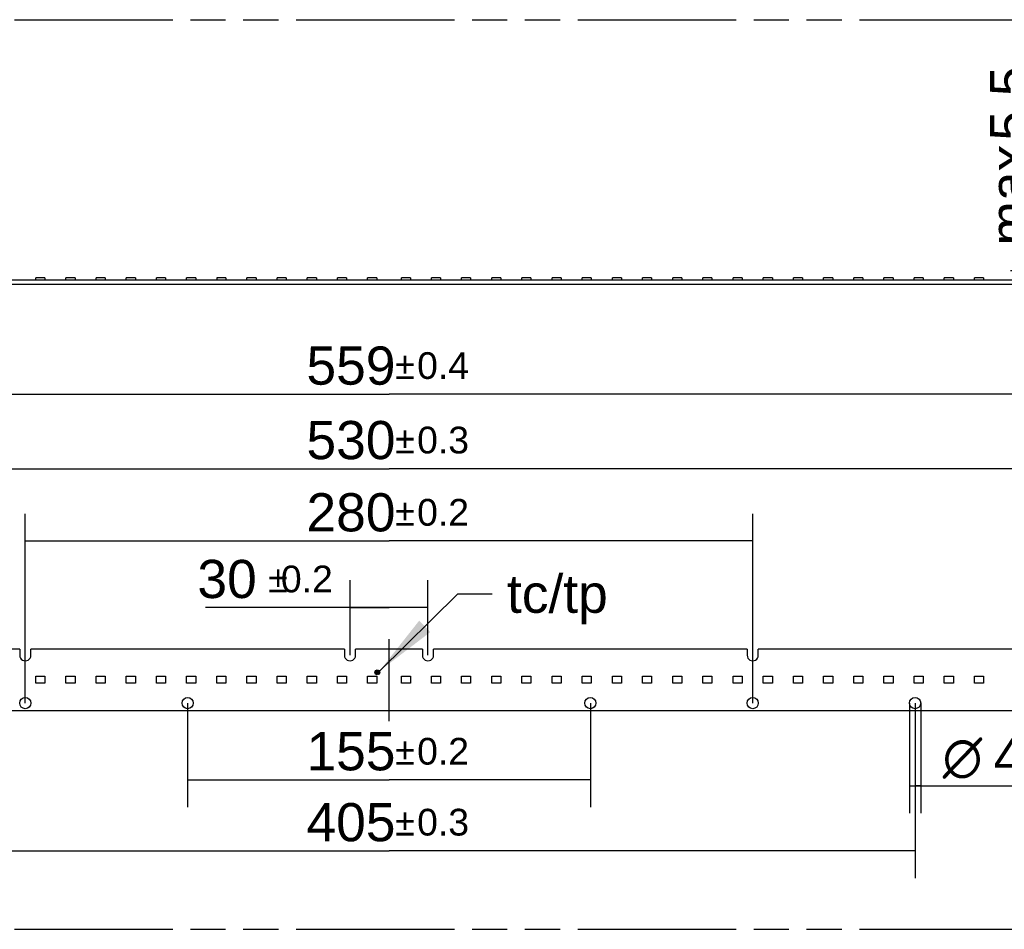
# Model space of a CAD drawing. Header units: millimetres. Extents: x 0 to 210, y 0 to 297.
# Tile 14 of 49: x 81 to 136, y 133 to 183. Entities that reach past the tile are written whole.
import ezdxf
from ezdxf.enums import TextEntityAlignment as Align

# ---------------------------------------------------------------- set-up
doc = ezdxf.new("R2010")
doc.units = ezdxf.units.MM
doc.header["$LTSCALE"] = 19.36
doc.linetypes.add('CENTER', pattern=[0.6, 0.375, -0.075, 0.075, -0.075])
doc.linetypes.add('PHANTOM', pattern=[0.8, 0.45, -0.05, 0.1, -0.05, 0.1, -0.05])
doc.layers.get('0').update_dxf_attribs({"linetype": 'CONTINUOUS'})
for name, color, linetype in [('DEFAULT_1', 7, 'CENTER'), ('DEFAULT_3', 7, 'PHANTOM'), ('Z_DIM_2D', 7, 'CONTINUOUS'), ('Z_NOTICE', 7, 'CONTINUOUS')]:
    doc.layers.add(name, color=color, linetype=linetype)
doc.styles.get("Standard").update_dxf_attribs({"font": 'txt', "width": 0.7})
doc.styles.add('TEXTSTYLE_3', font='helveticaneueltw1g-ltcn.otf')
doc.styles.add('TEXTSTYLE_4', font='gdt', dxfattribs={"width": 0.7})
doc.dimstyles.new('DIMSTYLE_1', dxfattribs={"dimtxt": 2.1, "dimasz": 3.5, "dimexe": 1.5, "dimexo": 0, "dimgap": 0.525, "dimtad": 1, "dimlfac": 7.000007, "dimdsep": 46, "dimtxsty": 'TEXTSTYLE_3', "dimblk": '_FILLED', "dimblk1": '_FILLED', "dimblk2": '_FILLED', "dimcen": 0.09, "dimclrt": 5, "dimazin": 2, "dimtol": 1, "dimtp": 0.2, "dimtm": 0.2, "dimtfac": 1, "dimtofl": 0, "dimtmove": 0, "dimatfit": 3, "dimldrblk": '_FILLED', "dimfxl": 0, "dimtolj": 1, "dimarcsym": 0})
doc.dimstyles.new('DIMSTYLE_2', dxfattribs={"dimtxt": 2.1, "dimasz": 3.5, "dimexe": 1.5, "dimexo": 0, "dimgap": 0.525, "dimtad": 1, "dimlfac": 7.000007, "dimdsep": 46, "dimtxsty": 'TEXTSTYLE_3', "dimblk": '_FILLED', "dimblk1": '_FILLED', "dimblk2": '_FILLED', "dimcen": 0.09, "dimclrt": 5, "dimazin": 2, "dimtol": 1, "dimtp": 0.3, "dimtm": 0.3, "dimtfac": 1, "dimtofl": 0, "dimtmove": 0, "dimatfit": 3, "dimldrblk": '_FILLED', "dimfxl": 0, "dimtolj": 1, "dimarcsym": 0})
doc.dimstyles.new('DIMSTYLE_3', dxfattribs={"dimtxt": 2.1, "dimasz": 3.5, "dimexe": 1.5, "dimexo": 0, "dimgap": 0.525, "dimtad": 1, "dimlfac": 7.000007, "dimdsep": 46, "dimtxsty": 'TEXTSTYLE_3', "dimblk": '_FILLED', "dimblk1": '_FILLED', "dimblk2": '_FILLED', "dimcen": 0.09, "dimclrt": 5, "dimazin": 2, "dimtol": 1, "dimtp": 0.4, "dimtm": 0.4, "dimtfac": 1, "dimtofl": 0, "dimtmove": 0, "dimatfit": 3, "dimldrblk": '_FILLED', "dimfxl": 0, "dimtolj": 1, "dimarcsym": 0})
doc.dimstyles.new('DIMSTYLE_5', dxfattribs={"dimtxt": 2.1, "dimasz": 3.5, "dimexe": 1.5, "dimexo": 0, "dimgap": 0.525, "dimtad": 1, "dimlfac": 7.000007, "dimdsep": 46, "dimtxsty": 'TEXTSTYLE_3', "dimblk": '_FILLED', "dimblk1": '_FILLED', "dimblk2": '_FILLED', "dimcen": 0.09, "dimclrt": 5, "dimazin": 2, "dimtp": 0.1, "dimtm": 0.1, "dimtfac": 1, "dimtofl": 0, "dimtmove": 0, "dimatfit": 3, "dimldrblk": '_FILLED', "dimfxl": 0, "dimtolj": 1, "dimarcsym": 0})
doc.dimstyles.new('DIMSTYLE_6', dxfattribs={"dimtxt": 2.1, "dimasz": 3.5, "dimexe": 1.5, "dimexo": 0, "dimgap": 0.525, "dimtad": 1, "dimlfac": 7.000007, "dimdsep": 46, "dimtxsty": 'TEXTSTYLE_3', "dimblk": '_FILLED', "dimblk1": '_FILLED', "dimblk2": '_FILLED', "dimcen": 0.09, "dimclrt": 5, "dimazin": 2, "dimtol": 1, "dimtp": 0.1, "dimtm": 0.1, "dimtfac": 1, "dimtofl": 0, "dimtmove": 0, "dimatfit": 3, "dimldrblk": '_FILLED', "dimfxl": 0, "dimtolj": 1, "dimarcsym": 0})
doc.dimstyles.get("Standard").update_dxf_attribs({"dimtxt": 3.5, "dimasz": 3.5, "dimexe": 1.5, "dimexo": 0, "dimtad": 1, "dimdsep": 46, "dimtxsty": 'Standard', "dimblk": '_FILLED', "dimblk1": '_FILLED', "dimblk2": '_FILLED', "dimcen": 0.09, "dimclrt": 5, "dimazin": 2, "dimtol": 1, "dimtp": 0.05, "dimtm": 0.05, "dimtfac": 1, "dimtofl": 0, "dimtmove": 0, "dimatfit": 3, "dimldrblk": '_FILLED', "dimfxl": 0, "dimtolj": 1, "dimarcsym": 0})

# ---------------------------------------------------------------- blocks, each defined once
blk = doc.blocks.new('*D2')
at = {"layer": 'Z_DIM_2D', "color": 2, "linetype": 'Continuous', "transparency": 16777216}
for p, q in [((99.561, 147.744), (99.561, 151.863)), ((103.846, 147.744), (103.846, 151.863)), ((101.704, 150.363), (91.61, 150.363)), ((99.561, 150.363), (101.704, 150.363)), ((103.846, 150.363), (101.704, 150.363))]:
    blk.add_line(p, q, dxfattribs=at)
at = {"layer": 'Z_DIM_2D', "color": 5, "linetype": 'Continuous', "transparency": 16777216}
for s, height, style, p in [('30', 2.1, 'TEXTSTYLE_3', (94.431, 150.888)), ('`', 1.47, 'TEXTSTYLE_4', (96.146, 151.203)), ('0.2', 1.47, 'TEXTSTYLE_3', (98.614, 151.203))]:
    blk.add_text(s, height=height, dxfattribs=dict(at, style=style)).set_placement(p, align=Align.RIGHT)
blk = doc.blocks.new('_FILLED')
at = {"color": 0, "linetype": 'ByBlock'}
blk.add_solid([(0, 0), (-1, 0.125), (-1, -0.125)], dxfattribs=at)
blk = doc.blocks.new('_NONE')
blk = doc.blocks.new('*D3')
at = {"layer": 'Z_DIM_2D', "color": 2, "linetype": 'Continuous', "transparency": 16777216}
for p, q in [((90.632, 145.115), (90.632, 139.392)), ((112.775, 145.115), (112.775, 139.392)), ((90.632, 140.892), (101.704, 140.892)), ((112.775, 140.892), (101.704, 140.892))]:
    blk.add_line(p, q, dxfattribs=at)
at = {"layer": 'Z_DIM_2D', "color": 5, "linetype": 'Continuous', "transparency": 16777216}
for s, height, style, p in [('155', 2.1, 'TEXTSTYLE_3', (99.612, 141.417)), ('`', 1.47, 'TEXTSTYLE_4', (102.585, 141.732)), ('0.2', 1.47, 'TEXTSTYLE_3', (104.677, 141.732))]:
    blk.add_text(s, height=height, dxfattribs=dict(at, style=style)).set_placement(p, align=Align.CENTER)
blk = doc.blocks.new('*D4')
at = {"layer": 'Z_DIM_2D', "color": 2, "linetype": 'Continuous', "transparency": 16777216}
for p, q in [((81.704, 145.115), (81.704, 155.527)), ((121.704, 145.115), (121.704, 155.527)), ((81.704, 154.027), (101.704, 154.027)), ((121.704, 154.027), (101.704, 154.027))]:
    blk.add_line(p, q, dxfattribs=at)
at = {"layer": 'Z_DIM_2D', "color": 5, "linetype": 'Continuous', "transparency": 16777216}
for s, height, style, p in [('280', 2.1, 'TEXTSTYLE_3', (99.612, 154.552)), ('`', 1.47, 'TEXTSTYLE_4', (102.585, 154.867)), ('0.2', 1.47, 'TEXTSTYLE_3', (104.677, 154.867))]:
    blk.add_text(s, height=height, dxfattribs=dict(at, style=style)).set_placement(p, align=Align.CENTER)
blk = doc.blocks.new('*D5')
at = {"layer": 'Z_DIM_2D', "color": 2, "linetype": 'Continuous', "transparency": 16777216}
for p, q in [((72.775, 145.115), (72.775, 135.494)), ((130.632, 145.115), (130.632, 135.494)), ((72.775, 136.994), (101.704, 136.994)), ((130.632, 136.994), (101.704, 136.994))]:
    blk.add_line(p, q, dxfattribs=at)
at = {"layer": 'Z_DIM_2D', "color": 5, "linetype": 'Continuous', "transparency": 16777216}
for s, height, style, p in [('405', 2.1, 'TEXTSTYLE_3', (99.612, 137.519)), ('`', 1.47, 'TEXTSTYLE_4', (102.585, 137.834)), ('0.3', 1.47, 'TEXTSTYLE_3', (104.677, 137.834))]:
    blk.add_text(s, height=height, dxfattribs=dict(at, style=style)).set_placement(p, align=Align.CENTER)
blk = doc.blocks.new('*D9')
at = {"layer": 'Z_DIM_2D', "color": 2, "linetype": 'Continuous', "transparency": 16777216}
for p, q in [((137.382, 168.508), (137.382, 179.558)), ((139.815, 168.872), (135.882, 168.872)), ((137.382, 168.872), (137.382, 168.508)), ((137.382, 168.143), (137.382, 168.508))]:
    blk.add_line(p, q, dxfattribs=at)
at = {"layer": 'Z_DIM_2D', "color": 5, "linetype": 'Continuous', "transparency": 16777216, "style": 'TEXTSTYLE_3'}
for s, p in [('5.5', (136.857, 176.031)), ('max. ', (136.857, 170.264))]:
    blk.add_text(s, height=2.1, rotation=90, dxfattribs=at).set_placement(p)
blk = doc.blocks.new('*D10')
at = {"layer": 'Z_DIM_2D', "color": 2, "linetype": 'Continuous', "transparency": 16777216}
for p, q in [((130.325, 145.115), (130.325, 139.062)), ((130.939, 145.115), (130.939, 139.062)), ((130.325, 140.562), (130.632, 140.562)), ((130.939, 140.562), (130.632, 140.562)), ((130.632, 140.562), (148.576, 140.562))]:
    blk.add_line(p, q, dxfattribs=at)
at = {"layer": 'Z_DIM_2D', "color": 5, "linetype": 'Continuous', "transparency": 16777216}
for s, height, style, p in [('4.3', 2.1, 'TEXTSTYLE_3', (134.95, 141.087)), ('`', 1.47, 'TEXTSTYLE_4', (138.476, 141.402)), (' (12x)', 2.1, 'TEXTSTYLE_3', (142.66, 141.087)), ('n', 2.1, 'TEXTSTYLE_4', (132.15, 141.087)), ('0.1', 1.47, 'TEXTSTYLE_3', (140.191, 141.402))]:
    blk.add_text(s, height=height, dxfattribs=dict(at, style=style)).set_placement(p)
blk = doc.blocks.new('*D11')
at = {"layer": 'Z_DIM_2D', "color": 2, "linetype": 'Continuous', "transparency": 16777216}
for p, q in [((61.775, 147.658), (61.775, 163.592)), ((141.632, 147.658), (141.632, 163.592)), ((61.775, 162.092), (101.704, 162.092)), ((141.632, 162.092), (101.704, 162.092))]:
    blk.add_line(p, q, dxfattribs=at)
at = {"layer": 'Z_DIM_2D', "color": 5, "linetype": 'Continuous', "transparency": 16777216}
for s, height, style, p in [('559', 2.1, 'TEXTSTYLE_3', (99.612, 162.617)), ('`', 1.47, 'TEXTSTYLE_4', (102.585, 162.932)), ('0.4', 1.47, 'TEXTSTYLE_3', (104.677, 162.932))]:
    blk.add_text(s, height=height, dxfattribs=dict(at, style=style)).set_placement(p, align=Align.CENTER)
blk = doc.blocks.new('*D12')
at = {"layer": 'Z_DIM_2D', "color": 2, "linetype": 'Continuous', "transparency": 16777216}
for p, q in [((63.846, 147.744), (63.846, 159.498)), ((139.561, 147.744), (139.561, 159.498)), ((63.846, 157.998), (101.704, 157.998)), ((139.561, 157.998), (101.704, 157.998))]:
    blk.add_line(p, q, dxfattribs=at)
at = {"layer": 'Z_DIM_2D', "color": 5, "linetype": 'Continuous', "transparency": 16777216}
for s, height, style, p in [('530', 2.1, 'TEXTSTYLE_3', (99.612, 158.523)), ('`', 1.47, 'TEXTSTYLE_4', (102.585, 158.838)), ('0.3', 1.47, 'TEXTSTYLE_3', (104.677, 158.838))]:
    blk.add_text(s, height=height, dxfattribs=dict(at, style=style)).set_placement(p, align=Align.CENTER)

msp = doc.modelspace()

# ---------------------------------------------------------------- linework, layer by layer
at = {"color": 7, "linetype": 'Continuous'}
for p, q in [((61.775, 168.379), (141.6321, 168.379)), ((82.2812, 168.379), (82.2812, 168.4862)), ((82.7812, 168.4862), (82.2812, 168.4862)), ((82.7812, 168.4862), (82.7812, 168.379)), ((83.9401, 168.379), (83.9401, 168.4862)), ((84.4401, 168.4862), (83.9401, 168.4862)), ((84.4401, 168.4862), (84.4401, 168.379)), ((85.5989, 168.379), (85.5989, 168.4862)), ((86.0989, 168.4862), (85.5989, 168.4862)), ((86.0989, 168.4862), (86.0989, 168.379)), ((87.2578, 168.379), (87.2578, 168.4862)), ((87.7578, 168.4862), (87.2578, 168.4862)), ((87.7578, 168.4862), (87.7578, 168.379)), ((88.9166, 168.379), (88.9166, 168.4862)), ((89.4166, 168.4862), (88.9166, 168.4862)), ((89.4166, 168.4862), (89.4166, 168.379)), ((90.5755, 168.379), (90.5755, 168.4862)), ((91.0755, 168.4862), (90.5755, 168.4862)), ((91.0755, 168.4862), (91.0755, 168.379)), ((92.2343, 168.4862), (92.2343, 168.379)), ((92.7343, 168.4862), (92.2343, 168.4862)), ((92.7343, 168.4862), (92.7343, 168.379)), ((93.8932, 168.379), (93.8932, 168.4862)), ((94.3932, 168.4862), (93.8932, 168.4862)), ((94.3932, 168.4862), (94.3932, 168.379)), ((95.552, 168.379), (95.552, 168.4862)), ((96.052, 168.4862), (95.552, 168.4862)), ((96.052, 168.4862), (96.052, 168.379)), ((97.2109, 168.379), (97.2109, 168.4862)), ((97.7109, 168.4862), (97.2109, 168.4862)), ((97.7109, 168.4862), (97.7109, 168.379)), ((98.8697, 168.379), (98.8697, 168.4862)), ((99.3697, 168.4862), (98.8697, 168.4862)), ((99.3697, 168.4862), (99.3697, 168.379)), ((100.525, 168.379), (100.525, 168.4862)), ((101.025, 168.4862), (100.525, 168.4862)), ((101.025, 168.4862), (101.025, 168.379)), ((101.025, 168.3819), (101.1964, 168.3819)), ((101.1964, 168.3819), (101.1964, 168.379)), ((102.8821, 168.4862), (102.3821, 168.4862)), ((102.3821, 168.379), (102.3821, 168.4862)), ((102.8821, 168.4862), (102.8821, 168.379)), ((104.5338, 168.4862), (104.0338, 168.4862)), ((104.0338, 168.379), (104.0338, 168.4862)), ((104.5338, 168.4862), (104.5338, 168.379)), ((106.1927, 168.4862), (105.6927, 168.4862)), ((105.6927, 168.379), (105.6927, 168.4862)), ((106.1927, 168.4862), (106.1927, 168.379)), ((107.8515, 168.4862), (107.3515, 168.4862)), ((107.3515, 168.379), (107.3515, 168.4862)), ((107.8515, 168.4862), (107.8515, 168.379)), ((109.5104, 168.4862), (109.0104, 168.4862)), ((109.0104, 168.379), (109.0104, 168.4862)), ((109.5104, 168.4862), (109.5104, 168.379)), ((111.1692, 168.4862), (110.6692, 168.4862)), ((110.6692, 168.379), (110.6692, 168.4862)), ((111.1692, 168.4862), (111.1692, 168.379)), ((112.8281, 168.4862), (112.3281, 168.4862)), ((112.3281, 168.379), (112.3281, 168.4862)), ((112.8281, 168.4862), (112.8281, 168.379)), ((114.4869, 168.4862), (113.9869, 168.4862)), ((113.9869, 168.379), (113.9869, 168.4862)), ((114.4869, 168.4862), (114.4869, 168.379)), ((116.1458, 168.4862), (115.6458, 168.4862)), ((115.6458, 168.379), (115.6458, 168.4862)), ((116.1458, 168.4862), (116.1458, 168.379)), ((117.8046, 168.4862), (117.3046, 168.4862)), ((117.3046, 168.379), (117.3046, 168.4862)), ((117.8046, 168.4862), (117.8046, 168.379)), ((119.4635, 168.4862), (118.9635, 168.4862)), ((118.9635, 168.379), (118.9635, 168.4862)), ((119.4635, 168.4862), (119.4635, 168.379)), ((121.1223, 168.4862), (120.6223, 168.4862)), ((120.6223, 168.379), (120.6223, 168.4862)), ((121.1223, 168.4862), (121.1223, 168.379)), ((122.7812, 168.4862), (122.2812, 168.4862)), ((122.2812, 168.379), (122.2812, 168.4862)), ((122.7812, 168.4862), (122.7812, 168.379)), ((124.44, 168.4862), (123.94, 168.4862)), ((123.94, 168.379), (123.94, 168.4862)), ((124.44, 168.4862), (124.44, 168.379)), ((126.0989, 168.4862), (125.5989, 168.4862)), ((125.5989, 168.379), (125.5989, 168.4862)), ((126.0989, 168.4862), (126.0989, 168.379)), ((127.7577, 168.4862), (127.2577, 168.4862)), ((127.2577, 168.379), (127.2577, 168.4862)), ((127.7577, 168.4862), (127.7577, 168.379)), ((129.4166, 168.4862), (128.9166, 168.4862)), ((128.9166, 168.379), (128.9166, 168.4862)), ((129.4166, 168.4862), (129.4166, 168.379)), ((131.0754, 168.4862), (130.5754, 168.4862)), ((130.5754, 168.379), (130.5754, 168.4862)), ((131.0754, 168.4862), (131.0754, 168.379)), ((132.7343, 168.4862), (132.2343, 168.4862)), ((132.2343, 168.379), (132.2343, 168.4862)), ((132.7343, 168.4862), (132.7343, 168.379)), ((134.3931, 168.4862), (133.8931, 168.4862)), ((133.8931, 168.379), (133.8931, 168.4862)), ((134.3931, 168.4862), (134.3931, 168.379)), ((61.775, 168.1433), (141.6321, 168.1433)), ((81.3964, 148.0865), (64.1536, 148.0865)), ((81.3964, 148.0865), (81.3964, 147.7437)), ((82.0107, 147.7437), (82.0107, 148.0865)), ((99.2535, 148.0865), (82.0107, 148.0865)), ((99.2535, 148.0865), (99.2535, 147.7437)), ((99.8678, 147.7437), (99.8678, 148.0865)), ((103.5393, 148.0865), (99.8678, 148.0865)), ((103.5393, 148.0865), (103.5393, 147.7437)), ((104.1535, 147.7437), (104.1535, 148.0865)), ((121.3964, 148.0865), (104.1535, 148.0865)), ((121.3964, 148.0865), (121.3964, 147.7437)), ((139.2535, 148.0865), (122.0107, 148.0865)), ((122.0107, 147.7437), (122.0107, 148.0865)), ((82.2812, 146.2008), (82.2812, 146.6008)), ((82.2812, 146.6008), (82.7812, 146.6008)), ((82.7812, 146.2008), (82.2812, 146.2008)), ((82.7812, 146.6008), (82.7812, 146.2008)), ((83.9401, 146.2008), (83.9401, 146.6008)), ((83.9401, 146.6008), (84.4401, 146.6008)), ((84.4401, 146.2008), (83.9401, 146.2008)), ((84.4401, 146.6008), (84.4401, 146.2008)), ((85.5989, 146.2008), (85.5989, 146.6008)), ((85.5989, 146.6008), (86.0989, 146.6008)), ((86.0989, 146.2008), (85.5989, 146.2008)), ((86.0989, 146.6008), (86.0989, 146.2008)), ((87.2578, 146.2008), (87.2578, 146.6008)), ((87.2578, 146.6008), (87.7578, 146.6008)), ((87.7578, 146.2008), (87.2578, 146.2008)), ((87.7578, 146.6008), (87.7578, 146.2008)), ((88.9166, 146.2008), (88.9166, 146.6008)), ((88.9166, 146.6008), (89.4166, 146.6008)), ((89.4166, 146.2008), (88.9166, 146.2008)), ((89.4166, 146.6008), (89.4166, 146.2008)), ((90.5755, 146.2008), (90.5755, 146.6008)), ((90.5755, 146.6008), (91.0755, 146.6008)), ((91.0755, 146.2008), (90.5755, 146.2008)), ((91.0755, 146.6008), (91.0755, 146.2008)), ((92.2343, 146.2008), (92.2343, 146.6008)), ((92.2343, 146.6008), (92.7343, 146.6008)), ((92.7343, 146.2008), (92.2343, 146.2008)), ((92.7343, 146.6008), (92.7343, 146.2008)), ((93.8932, 146.2008), (93.8932, 146.6008)), ((93.8932, 146.6008), (94.3932, 146.6008)), ((94.3932, 146.2008), (93.8932, 146.2008)), ((94.3932, 146.6008), (94.3932, 146.2008)), ((95.552, 146.2008), (95.552, 146.6008)), ((95.552, 146.6008), (96.052, 146.6008)), ((96.052, 146.2008), (95.552, 146.2008)), ((96.052, 146.6008), (96.052, 146.2008)), ((97.2109, 146.2008), (97.2109, 146.6008)), ((97.2109, 146.6008), (97.7109, 146.6008)), ((97.7109, 146.2008), (97.2109, 146.2008)), ((97.7109, 146.6008), (97.7109, 146.2008)), ((98.8697, 146.2008), (98.8697, 146.6008)), ((98.8697, 146.6008), (99.3697, 146.6008)), ((99.3697, 146.2008), (98.8697, 146.2008)), ((99.3697, 146.6008), (99.3697, 146.2008)), ((100.525, 146.2008), (100.525, 146.6008)), ((100.525, 146.6008), (101.025, 146.6008)), ((101.025, 146.2008), (100.525, 146.2008)), ((101.025, 146.6008), (101.025, 146.2008)), ((102.3821, 146.6008), (102.8821, 146.6008)), ((102.3821, 146.2008), (102.3821, 146.6008)), ((102.8821, 146.2008), (102.3821, 146.2008)), ((102.8821, 146.6008), (102.8821, 146.2008)), ((104.0338, 146.6008), (104.5338, 146.6008)), ((104.0338, 146.2008), (104.0338, 146.6008)), ((104.5338, 146.2008), (104.0338, 146.2008)), ((104.5338, 146.6008), (104.5338, 146.2008)), ((105.6927, 146.6008), (106.1927, 146.6008)), ((105.6927, 146.2008), (105.6927, 146.6008)), ((106.1927, 146.2008), (105.6927, 146.2008)), ((106.1927, 146.6008), (106.1927, 146.2008)), ((107.3515, 146.6008), (107.8515, 146.6008)), ((107.3515, 146.2008), (107.3515, 146.6008)), ((107.8515, 146.2008), (107.3515, 146.2008)), ((107.8515, 146.6008), (107.8515, 146.2008)), ((109.0104, 146.6008), (109.5104, 146.6008)), ((109.0104, 146.2008), (109.0104, 146.6008)), ((109.5104, 146.2008), (109.0104, 146.2008)), ((109.5104, 146.6008), (109.5104, 146.2008)), ((110.6692, 146.6008), (111.1692, 146.6008)), ((110.6692, 146.2008), (110.6692, 146.6008)), ((111.1692, 146.2008), (110.6692, 146.2008)), ((111.1692, 146.6008), (111.1692, 146.2008)), ((112.3281, 146.6008), (112.8281, 146.6008)), ((112.3281, 146.2008), (112.3281, 146.6008)), ((112.8281, 146.2008), (112.3281, 146.2008)), ((112.8281, 146.6008), (112.8281, 146.2008)), ((113.9869, 146.6008), (114.4869, 146.6008)), ((113.9869, 146.2008), (113.9869, 146.6008)), ((114.4869, 146.2008), (113.9869, 146.2008)), ((114.4869, 146.6008), (114.4869, 146.2008)), ((115.6458, 146.6008), (116.1458, 146.6008)), ((115.6458, 146.2008), (115.6458, 146.6008)), ((116.1458, 146.2008), (115.6458, 146.2008)), ((116.1458, 146.6008), (116.1458, 146.2008)), ((117.3046, 146.6008), (117.8046, 146.6008)), ((117.3046, 146.2008), (117.3046, 146.6008)), ((117.8046, 146.2008), (117.3046, 146.2008)), ((117.8046, 146.6008), (117.8046, 146.2008)), ((118.9635, 146.6008), (119.4635, 146.6008)), ((118.9635, 146.2008), (118.9635, 146.6008)), ((119.4635, 146.2008), (118.9635, 146.2008)), ((119.4635, 146.6008), (119.4635, 146.2008)), ((120.6223, 146.6008), (121.1223, 146.6008)), ((120.6223, 146.2008), (120.6223, 146.6008)), ((121.1223, 146.2008), (120.6223, 146.2008)), ((121.1223, 146.6008), (121.1223, 146.2008)), ((122.2812, 146.6008), (122.7812, 146.6008)), ((122.2812, 146.2008), (122.2812, 146.6008)), ((122.7812, 146.2008), (122.2812, 146.2008)), ((122.7812, 146.6008), (122.7812, 146.2008)), ((123.94, 146.6008), (124.44, 146.6008)), ((123.94, 146.2008), (123.94, 146.6008)), ((124.44, 146.2008), (123.94, 146.2008)), ((124.44, 146.6008), (124.44, 146.2008)), ((125.5989, 146.6008), (126.0989, 146.6008)), ((125.5989, 146.2008), (125.5989, 146.6008)), ((126.0989, 146.2008), (125.5989, 146.2008)), ((126.0989, 146.6008), (126.0989, 146.2008)), ((127.2577, 146.6008), (127.7577, 146.6008)), ((127.2577, 146.2008), (127.2577, 146.6008)), ((127.7577, 146.2008), (127.2577, 146.2008)), ((127.7577, 146.6008), (127.7577, 146.2008)), ((128.9166, 146.6008), (129.4166, 146.6008)), ((128.9166, 146.2008), (128.9166, 146.6008)), ((129.4166, 146.2008), (128.9166, 146.2008)), ((129.4166, 146.6008), (129.4166, 146.2008)), ((130.5754, 146.6008), (131.0754, 146.6008)), ((130.5754, 146.2008), (130.5754, 146.6008)), ((131.0754, 146.2008), (130.5754, 146.2008)), ((131.0754, 146.6008), (131.0754, 146.2008)), ((132.2343, 146.6008), (132.7343, 146.6008)), ((132.2343, 146.2008), (132.2343, 146.6008)), ((132.7343, 146.2008), (132.2343, 146.2008)), ((132.7343, 146.6008), (132.7343, 146.2008)), ((133.8931, 146.6008), (134.3931, 146.6008)), ((133.8931, 146.2008), (133.8931, 146.6008)), ((134.3931, 146.2008), (133.8931, 146.2008)), ((134.3931, 146.6008), (134.3931, 146.2008)), ((62.2036, 144.7151), (141.2035, 144.7151))]:
    msp.add_line(p, q, dxfattribs=at)
for centre, radius in [((101.0607, 146.8044), 0.1357), ((101.0607, 146.8044), 0.0929), ((101.0607, 146.8044), 0.05), ((81.7036, 145.1151), 0.3071), ((90.6321, 145.1151), 0.3071), ((112.775, 145.1151), 0.3071), ((121.7035, 145.1151), 0.3071), ((130.6321, 145.1151), 0.3071)]:
    msp.add_circle(centre, radius, dxfattribs=at)
for centre in [(81.7036, 147.7437), (99.5607, 147.7437), (103.8464, 147.7437), (121.7035, 147.7437)]:
    msp.add_arc(centre, 0.3071, 179.99998, 360, dxfattribs=at)
at = {"layer": 'DEFAULT_1', "color": 7, "linetype": 'CENTER'}
msp.add_line((101.7035, 144.1211), (101.7035, 148.6203), dxfattribs=at)
at = {"layer": 'DEFAULT_3', "color": 91, "linetype": 'PHANTOM', "true_color": 0x80ff80}
for p, q in [((50.1286, 182.68), (150.1286, 182.68)), ((50.1286, 132.68), (150.1286, 132.68))]:
    msp.add_line(p, q, dxfattribs=at)

# ---------------------------------------------------------------- texts
at = {"layer": 'Z_NOTICE', "color": 5, "linetype": 'Continuous', "style": 'TEXTSTYLE_3'}
msp.add_text(' tc/tp', height=2.1, dxfattribs=at).set_placement((107.3767, 150.0761))

# ---------------------------------------------------------------- dimensions: what is measured, and where the dimension line sits
at = {"layer": 'Z_DIM_2D', "color": 2, "linetype": 'Continuous'}
dim = msp.add_linear_dim(base=(137.3818, 168.1433), p1=(139.8151, 168.8719), p2=(141.2035, 168.1433), angle=270, text='max. <>', dimstyle='DIMSTYLE_5', override={"dimblk1": 'NONE', "dimblk2": 'NONE', "dimsah": 1}, dxfattribs=at)
dim.commit()
dim.dimension.update_dxf_attribs({"geometry": '*D9', "text_midpoint": (137.3818, 174.911), "dimtype": 160})
for base, p1, p2, dimstyle, picture, middle in [((141.6321, 162.0924), (61.775, 147.658), (141.6321, 147.658), 'DIMSTYLE_3', '*D11', (101.7035, 162.0924)), ((139.5607, 157.9983), (63.8464, 147.7437), (139.5607, 147.7437), 'DIMSTYLE_2', '*D12', (101.7035, 157.9983)), ((121.7035, 154.0271), (81.7036, 145.1151), (121.7035, 145.1151), 'DIMSTYLE_1', '*D4', (101.7035, 154.0271)), ((103.8464, 150.363), (99.5607, 147.7437), (103.8464, 147.7437), 'DIMSTYLE_1', '*D2', (95.1121, 150.363)), ((130.6321, 136.9937), (72.775, 145.1151), (130.6321, 145.1151), 'DIMSTYLE_2', '*D5', (101.7035, 136.9937)), ((112.775, 140.8923), (90.6321, 145.1151), (112.775, 145.1151), 'DIMSTYLE_1', '*D3', (101.7035, 140.8923))]:
    dim = msp.add_linear_dim(base=base, p1=p1, p2=p2, dimstyle=dimstyle, override={"dimblk1": 'NONE', "dimblk2": 'NONE', "dimsah": 1}, dxfattribs=at)
    dim.commit()
    dim.dimension.update_dxf_attribs({"geometry": picture, "text_midpoint": middle, "dimtype": 160})
dim = msp.add_linear_dim(base=(130.9392, 140.5615), p1=(130.3249, 145.1151), p2=(130.9392, 145.1151), text='%%c<> (12x)', dimstyle='DIMSTYLE_6', override={"dimblk1": 'NONE', "dimblk2": 'NONE', "dimsah": 1}, dxfattribs=at)
dim.commit()
dim.dimension.update_dxf_attribs({"geometry": '*D10', "text_midpoint": (140.3628, 140.5615), "dimtype": 160})

# ---------------------------------------------------------------- leaders
at = {"layer": 'Z_NOTICE', "color": 2, "linetype": 'Continuous'}
msp.add_leader([(101.1761, 146.8759), (105.4898, 151.1261), (107.3767, 151.1261)], dimstyle='Standard', override={"dimtad": 0}, dxfattribs=at)

doc.saveas('drawing.dxf')
